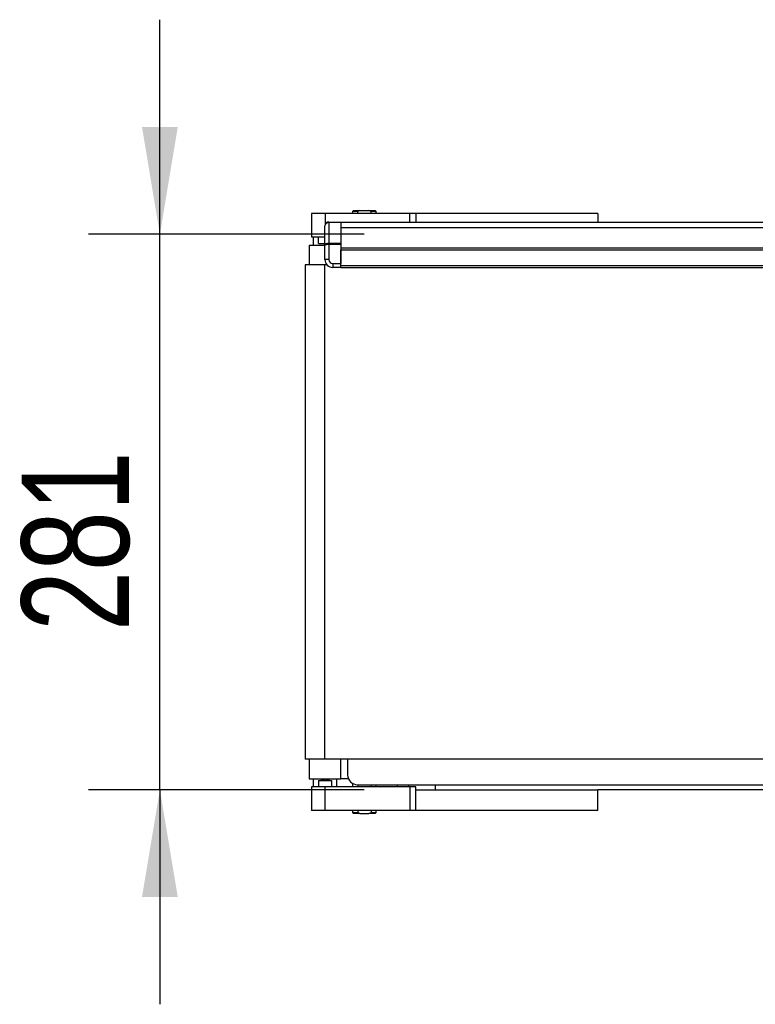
# Model space of a CAD drawing. Header units: millimetres. Extents: x 0 to 420, y 0 to 297.
# Tile 3 of 104: x 48 to 69, y 92 to 120. Entities that reach past the tile are written whole.
import ezdxf

# ---------------------------------------------------------------- set-up
doc = ezdxf.new("R2010")
doc.units = ezdxf.units.MM
doc.layers.add('QUOTE', color=174, linetype='Continuous')
doc.styles.add('SLDTEXTSTYLE3', font='TXT', dxfattribs={"width": 0.75})
doc.dimstyles.new('SLDDIMSTYLE1', dxfattribs={"dimtxt": 3, "dimasz": 3, "dimexe": 0, "dimexo": 0.0625, "dimgap": 0.75, "dimtad": 1, "dimlfac": 18.095709, "dimrnd": 1e-09, "dimzin": 12, "dimdsep": 46, "dimtxsty": 'SLDTEXTSTYLE3', "dimsah": 1, "dimcen": 0.09, "dimadec": 0, "dimazin": 3, "dimtfac": 1, "dimtdec": 3, "dimtmove": 0, "dimatfit": 0, "dimfxl": 0, "dimfrac": 2, "dimtolj": 1, "dimtzin": 12, "dimarcsym": 0})

# ---------------------------------------------------------------- blocks, each defined once
blk = doc.blocks.new('_D_1')
at = {"layer": 'QUOTE'}
for p, q in [((52.365, 113.604), (52.365, 119.604)), ((58.075, 113.604), (50.365, 113.604)), ((52.365, 98.076), (52.365, 113.604)), ((58.075, 98.076), (50.365, 98.076)), ((52.365, 98.076), (52.365, 92.076))]:
    blk.add_line(p, q, dxfattribs=at)
for points in [[(52.365, 113.604), (52.865, 116.604), (51.865, 116.604)], [(52.365, 98.076), (51.865, 95.076), (52.865, 95.076)]]:
    blk.add_solid(points, dxfattribs=at)
at = {"layer": 'QUOTE', "insert": (48.498, 102.515), "char_height": 3, "attachment_point": 1, "rotation": 90, "style": 'SLDTEXTSTYLE3'}
blk.add_mtext('281', dxfattribs=at)

msp = doc.modelspace()

# ---------------------------------------------------------------- linework, layer by layer
at = {"color": 7, "linetype": 'Continuous', "lineweight": 25}
for p, q in [((57.78198, 114.26756), (57.75435, 114.23993)), ((57.78198, 114.26756), (57.9593, 114.26756)), ((57.9593, 114.26756), (57.90263, 114.23993)), ((57.9593, 114.26756), (58.21254, 114.26756)), ((58.2692, 114.23993), (58.21254, 114.26756)), ((58.21254, 114.26756), (58.38986, 114.26756)), ((58.41749, 114.23993), (58.38986, 114.26756)), ((56.60266, 114.18467), (56.60266, 113.52152)), ((56.98949, 114.18467), (56.60266, 114.18467)), ((59.35017, 114.18467), (56.98949, 114.18467)), ((56.98949, 114.18467), (56.98949, 113.88032)), ((57.75435, 114.23993), (57.75435, 114.18467)), ((57.90263, 114.23993), (57.75435, 114.23993)), ((57.90263, 114.18467), (57.90263, 114.23993)), ((58.2692, 114.18467), (58.2692, 114.23993)), ((58.41749, 114.23993), (58.2692, 114.23993)), ((58.41749, 114.18467), (58.41749, 114.23993)), ((59.35017, 113.94761), (59.35017, 114.18467)), ((59.52272, 114.18467), (59.35017, 114.18467)), ((64.61561, 114.18467), (59.52272, 114.18467)), ((59.52272, 114.18467), (59.52272, 113.94761)), ((62.03931, 114.18605), (62.03931, 114.18467)), ((62.48082, 114.18467), (62.48082, 114.18605)), ((64.61561, 114.18467), (64.61561, 113.94761)), ((56.98068, 113.29395), (56.98068, 113.83709)), ((57.09121, 113.93143), (57.09121, 113.94761)), ((57.09121, 113.94761), (57.42278, 113.94761)), ((57.09121, 113.93143), (57.09121, 113.35592)), ((57.42278, 113.93143), (57.09121, 113.93143)), ((57.42278, 113.94761), (57.42278, 113.93143)), ((57.42278, 113.94761), (77.5914, 113.94761)), ((57.42278, 113.93143), (57.42278, 113.35592)), ((57.42278, 113.79628), (223.20794, 113.79628)), ((56.98068, 113.52152), (56.60266, 113.52152)), ((56.64911, 113.52152), (56.64911, 113.30048)), ((56.7974, 113.34745), (56.7974, 113.52152)), ((56.53859, 113.30048), (56.53859, 112.74786)), ((56.53859, 113.30048), (56.98068, 113.30048)), ((56.7974, 113.34745), (56.98068, 113.34745)), ((56.98068, 112.89764), (56.98068, 113.29395)), ((57.09121, 113.31684), (57.09121, 113.35592)), ((57.09121, 113.35592), (57.42278, 113.35592)), ((57.09121, 113.31684), (57.09121, 112.89764)), ((57.42278, 113.31684), (57.09121, 113.31684)), ((57.42278, 113.35592), (57.42278, 113.31684)), ((57.42278, 113.31684), (57.42278, 112.78712)), ((57.42278, 113.22921), (223.20794, 113.22921)), ((57.42278, 113.17395), (223.20794, 113.17395)), ((57.42278, 112.73185), (57.42278, 113.17395)), ((57.09121, 112.89764), (56.98068, 112.89764)), ((56.42807, 112.74786), (56.42807, 98.93243)), ((56.98068, 112.74786), (56.42807, 112.74786)), ((56.98068, 98.93243), (56.98068, 112.74786)), ((57.03916, 112.74786), (56.98068, 112.74786)), ((57.20173, 112.78712), (57.42278, 112.78712)), ((57.20173, 112.78712), (57.20173, 112.67659)), ((57.42278, 112.67659), (57.20173, 112.67659)), ((57.42278, 112.73185), (223.20794, 112.73185)), ((57.42278, 112.67659), (57.42278, 112.73185)), ((57.42278, 112.67659), (223.20794, 112.67659)), ((56.98068, 98.93243), (56.42807, 98.93243)), ((56.53859, 98.93243), (56.53859, 98.37981)), ((222.76584, 98.93243), (56.98068, 98.93243)), ((57.42278, 98.37981), (57.42278, 98.93243)), ((57.61619, 98.93243), (57.61619, 98.49034)), ((56.53859, 98.37981), (57.42278, 98.37981)), ((56.64911, 98.37981), (56.64911, 98.15877)), ((56.7974, 98.33284), (57.16396, 98.33284)), ((56.7974, 98.33284), (56.7974, 98.15877)), ((56.8671, 98.366), (56.87112, 98.366)), ((56.87112, 98.366), (56.87112, 98.37981)), ((56.87112, 98.366), (56.90294, 98.366)), ((56.90294, 98.366), (56.90294, 98.37981)), ((56.90294, 98.366), (56.97844, 98.366)), ((56.97844, 98.366), (56.97844, 98.37981)), ((56.97844, 98.366), (56.98, 98.366)), ((56.98, 98.37981), (56.98, 98.366)), ((56.99898, 98.366), (56.99898, 98.37981)), ((56.99898, 98.366), (57.00054, 98.366)), ((57.00054, 98.366), (57.00054, 98.37981)), ((57.00054, 98.366), (57.07604, 98.366)), ((57.07604, 98.366), (57.07604, 98.37981)), ((57.07604, 98.366), (57.10786, 98.366)), ((57.10786, 98.366), (57.10786, 98.37981)), ((57.10786, 98.366), (57.11286, 98.366)), ((57.16396, 98.33284), (57.16396, 98.15877)), ((57.31225, 98.15877), (57.31225, 98.37981)), ((57.63926, 98.37981), (57.42278, 98.37981)), ((56.60266, 98.15877), (56.60266, 97.49563)), ((56.98949, 98.15877), (56.60266, 98.15877)), ((56.98949, 97.49563), (56.98949, 98.15877)), ((59.35017, 98.15877), (56.98949, 98.15877)), ((57.75435, 98.25105), (57.75435, 98.15877)), ((57.8925, 98.21403), (139.26538, 98.21403)), ((57.90263, 98.21403), (57.90263, 98.15877)), ((58.2692, 98.21403), (58.2692, 98.15877)), ((58.41749, 98.15877), (58.41749, 98.21403)), ((58.99774, 98.21403), (58.99774, 98.15877)), ((59.32931, 98.15877), (59.32931, 98.21403)), ((59.35017, 98.15877), (59.35017, 97.49563)), ((59.52272, 98.15877), (59.35017, 98.15877)), ((59.52272, 98.07587), (59.52272, 98.15877)), ((59.52272, 97.49563), (59.52272, 98.07587)), ((59.52272, 98.07587), (64.61561, 98.07587)), ((60.07534, 98.07587), (60.07534, 98.21403)), ((64.61561, 97.49563), (64.61561, 98.07587)), ((72.47241, 98.07587), (64.61561, 98.07587)), ((56.98949, 97.49563), (56.60266, 97.49563)), ((59.35017, 97.49563), (56.98949, 97.49563)), ((57.75435, 97.49563), (57.75435, 97.44036)), ((57.90263, 97.49563), (57.90263, 97.44036)), ((58.2692, 97.49563), (58.2692, 97.44036)), ((58.41749, 97.44036), (58.41749, 97.49563)), ((59.52272, 97.49563), (59.35017, 97.49563)), ((64.61561, 97.49563), (59.52272, 97.49563)), ((62.03931, 97.49563), (62.03931, 97.49424)), ((62.48082, 97.49424), (62.48082, 97.49563)), ((57.75435, 97.44036), (57.78198, 97.41273)), ((57.75435, 97.44036), (57.90263, 97.44036)), ((57.9593, 97.41273), (57.78198, 97.41273)), ((57.90263, 97.44036), (57.9593, 97.41273)), ((57.9593, 97.41273), (58.21254, 97.41273)), ((58.21254, 97.41273), (58.2692, 97.44036)), ((58.38986, 97.41273), (58.21254, 97.41273)), ((58.2692, 97.44036), (58.41749, 97.44036)), ((58.38986, 97.41273), (58.41749, 97.44036))]:
    msp.add_line(p, q, dxfattribs=at)
for centre, radius, start, end in [((57.09121, 113.83709), 0.11052, 90, 180), ((57.20173, 112.89764), 0.22105, 180, 270), ((57.20173, 112.89764), 0.11052, 180, 270), ((57.8925, 98.49034), 0.27631, 180, 270)]:
    msp.add_arc(centre, radius, start, end, dxfattribs=at)
for centre, ratio in [((57.09121, 113.83709), 0.85355339), ((57.09121, 113.29395), 0.56066017), ((57.09121, 113.29395), 0.20710678)]:
    msp.add_ellipse(centre, major_axis=(0.11052, 0), ratio=ratio, start_param=1.57079633, end_param=3.14159265, dxfattribs=at)

# ---------------------------------------------------------------- dimensions: what is measured, and where the dimension line sits
at = {"layer": 'QUOTE'}
dim = msp.add_linear_dim(base=(49.98394, 113.60442), p1=(60.07534, 98.07587), p2=(60.07534, 113.60442), angle=90, dimstyle='SLDDIMSTYLE1', dxfattribs=at)
dim.commit()
dim.dimension.update_dxf_attribs({"geometry": '_D_1', "text_midpoint": (49.98394, 105.84015), "dimtype": 160})

doc.saveas('drawing.dxf')
